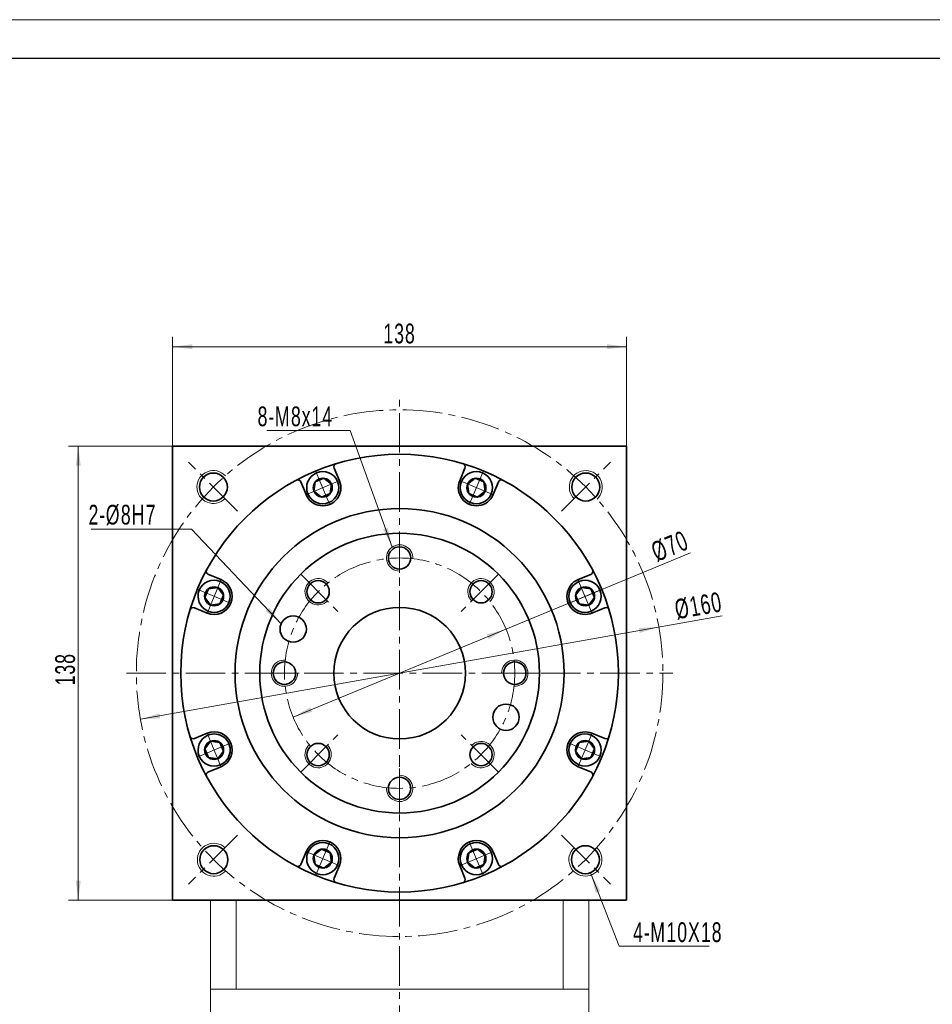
# Model space of a CAD drawing. Header units: millimetres. Extents: x 966 to 1957, y -249 to 451.
# Tile 5 of 5: x 1402 to 1679, y 152 to 451. Entities that reach past the tile are written whole.
import ezdxf

# ---------------------------------------------------------------- set-up
doc = ezdxf.new("R2010")
doc.units = ezdxf.units.MM
doc.set_wipeout_variables(frame=1)
doc.linetypes.add('点画线', pattern=[18, 12, -2, 2, -2])
doc.layers.get('0').update_dxf_attribs({"lineweight": 35})
for name, color, linetype, lineweight in [('中心线层', 1, '点画线', 18), ('图框_外框线', 7, 'Continuous', 18), ('尺寸线层', 3, 'Continuous', 18), ('粗实线层', 7, 'Continuous', 35)]:
    doc.layers.add(name, color=color, linetype=linetype, lineweight=lineweight)
doc.styles.add('标准', font='txt', dxfattribs={"width": 0.667})
doc.dimstyles.new('a4-1-1', dxfattribs={"dimtxt": 3, "dimasz": 3, "dimexe": 1.5, "dimexo": 0, "dimgap": 0.5, "dimtad": 1, "dimdec": 3, "dimdsep": 46, "dimtxsty": '标准', "dimblk": '_CAXARROW', "dimcen": 0, "dimdle": 6, "dimazin": 2, "dimtfac": 0.707107, "dimtdec": 3, "dimtix": 1, "dimtmove": 2, "dimatfit": 3, "dimfxl": 0, "dimfrac": 2, "dimtolj": 1, "dimarcsym": 0})

# ---------------------------------------------------------------- blocks, each defined once
blk = doc.blocks.new('*X7')
at = {"layer": '尺寸线层', "linetype": 'Continuous'}
for points in [[(1419.8, 321.59), (1420.55, 315.59), (1419.05, 315.59)], [(1419.8, 183.59), (1420.55, 189.59), (1419.05, 189.59)]]:
    blk.add_hatch(color=0, dxfattribs=at).paths.add_polyline_path(points, flags=0)
at = {"layer": '尺寸线层', "color": 0, "linetype": 'Continuous'}
for p, q in [((1450.69, 321.59), (1416.8, 321.59)), ((1419.8, 321.59), (1419.8, 183.59)), ((1450.69, 183.59), (1416.8, 183.59))]:
    blk.add_line(p, q, dxfattribs=at)
at = {"layer": '尺寸线层', "color": 0, "insert": (1415.83, 253.79), "char_height": 6, "width": 15.558, "attachment_point": 5, "rotation": 90, "line_spacing_factor": 1.15057, "style": '标准'}
blk.add_mtext('\\T1.1;138', dxfattribs=at)
blk = doc.blocks.new('_CAXARROW')
blk.add_hatch(color=0).paths.add_polyline_path([(0, 0), (-1, 0.125), (-1, -0.125)], flags=0)
blk = doc.blocks.new('*X8')
at = {"layer": '尺寸线层', "linetype": 'Continuous'}
for points in [[(1448.43, 351.77), (1454.43, 352.52), (1454.43, 351.02)], [(1586.43, 351.77), (1580.43, 352.52), (1580.43, 351.02)]]:
    blk.add_hatch(color=0, dxfattribs=at).paths.add_polyline_path(points, flags=0)
at = {"layer": '尺寸线层', "color": 0, "linetype": 'Continuous'}
for p, q in [((1448.43, 319.33), (1448.43, 354.77)), ((1586.43, 319.33), (1586.43, 354.77)), ((1448.43, 351.77), (1586.43, 351.77))]:
    blk.add_line(p, q, dxfattribs=at)
at = {"layer": '尺寸线层', "color": 0, "insert": (1517.43, 355.74), "char_height": 6, "width": 15.558, "attachment_point": 5, "line_spacing_factor": 1.15057, "style": '标准'}
blk.add_mtext('\\T1.1;138', dxfattribs=at)
blk = doc.blocks.new('*X24')
at = {"layer": '尺寸线层', "linetype": 'Continuous'}
for points in [[(1596.2, 266.6), (1590.42, 264.81), (1590.16, 266.29)], [(1438.67, 238.58), (1444.71, 238.89), (1444.44, 240.37)]]:
    blk.add_hatch(color=0, dxfattribs=at).paths.add_polyline_path(points, flags=0)
at = {"layer": '尺寸线层', "color": 0, "linetype": 'Continuous'}
blk.add_line((1615.45, 270.02), (1438.67, 238.58), dxfattribs=at)
at = {"layer": '尺寸线层', "color": 0, "insert": (1608.26, 273.04), "char_height": 6, "width": 26.1925, "attachment_point": 5, "rotation": 10.0864, "line_spacing_factor": 1.15057, "style": '标准'}
blk.add_mtext('\\T1.1;%%C160', dxfattribs=at)
blk = doc.blocks.new('*X28')
at = {"layer": '尺寸线层', "linetype": 'Continuous'}
blk.add_hatch(color=0, dxfattribs=at).paths.add_polyline_path([(-9.87, 22.08), (-6.98, 16.77), (-8.38, 16.22)], flags=0)
at = {"layer": '尺寸线层', "color": 0, "linetype": 'Continuous'}
blk.add_line((-9.87, 22.08), (-1.21, 0), dxfattribs=at)
at = {"layer": '尺寸线层', "color": 0}
for p, q in [((-1.21, 0), (0, 0)), ((0, 0), (26.16, 0)), ((0, 0), (0, 0))]:
    blk.add_line(p, q, dxfattribs=at)
at = {"layer": '尺寸线层', "color": 0, "insert": (3, 1.2), "char_height": 6, "width": 46.3194, "attachment_point": 7, "line_spacing_factor": 1.15057, "style": '标准'}
blk.add_mtext('\\T1.1;4-M10X18', dxfattribs=at)
blk = doc.blocks.new('*X29')
at = {"layer": '尺寸线层', "linetype": 'Continuous'}
blk.add_hatch(color=0, dxfattribs=at).paths.add_polyline_path([(14.99, -35.43), (12.24, -30.04), (13.65, -29.53)], flags=0)
at = {"layer": '尺寸线层', "color": 0}
for p, q in [((0, 0), (-23.07, 0)), ((2.19, 0), (0, 0)), ((0, 0), (0, 0))]:
    blk.add_line(p, q, dxfattribs=at)
at = {"layer": '尺寸线层', "color": 0, "linetype": 'Continuous'}
blk.add_line((14.99, -35.43), (2.19, 0), dxfattribs=at)
at = {"layer": '尺寸线层', "color": 0, "insert": (-3, 1.2), "char_height": 6, "width": 40.1411, "attachment_point": 9, "line_spacing_factor": 1.15057, "style": '标准'}
blk.add_mtext('\\T1.1;8-M8x14', dxfattribs=at)
blk = doc.blocks.new('*X33')
at = {"layer": '中心线层', "linetype": '点画线', "lineweight": 18}
for p, q in [((0, -5.64), (0, 5.64)), ((-5.64, 0), (5.64, 0))]:
    blk.add_line(p, q, dxfattribs=at)
at = {"layer": '粗实线层'}
for p, q in [((-2.89, 0), (-1.44, 2.5)), ((-2.89, 0), (-1.44, -2.5)), ((-1.44, 2.5), (1.44, 2.5)), ((2.89, 0), (1.44, 2.5)), ((2.89, 0), (1.44, 2.5)), ((2.89, 0), (1.44, -2.5)), ((-1.44, -2.5), (1.44, -2.5))]:
    blk.add_line(p, q, dxfattribs=at)
blk.add_circle((0, 0), 2.89, dxfattribs=at)
for start, end in [(0, 180), (180, 360)]:
    blk.add_arc((0, 0), 4.89, start, end, dxfattribs=at)
blk = doc.blocks.new('*X34')
at = {"layer": '尺寸线层', "linetype": 'Continuous'}
for points in [[(1549.78, 265.96), (1544.52, 262.97), (1543.95, 264.36)], [(1485.09, 239.22), (1490.92, 240.82), (1490.34, 242.2)]]:
    blk.add_hatch(color=0, dxfattribs=at).paths.add_polyline_path(points, flags=0)
at = {"layer": '尺寸线层', "color": 0, "linetype": 'Continuous'}
blk.add_line((1605.87, 289.15), (1485.09, 239.22), dxfattribs=at)
at = {"layer": '尺寸线层', "color": 0, "insert": (1599.61, 291.14), "char_height": 6, "width": 20.1009, "attachment_point": 5, "rotation": 22.4595, "line_spacing_factor": 1.15057, "style": '标准'}
blk.add_mtext('\\T1.1;%%C70', dxfattribs=at)
blk = doc.blocks.new('*X35')
at = {"layer": '尺寸线层', "linetype": 'Continuous'}
blk.add_hatch(color=0, dxfattribs=at).paths.add_polyline_path([(34.91, -28.7), (30.24, -24.87), (31.32, -23.84)], flags=0)
at = {"layer": '尺寸线层', "color": 0}
for p, q in [((7.62, 0), (0, 0)), ((0, 0), (0, 0)), ((0, 0), (-22.84, 0))]:
    blk.add_line(p, q, dxfattribs=at)
at = {"layer": '尺寸线层', "color": 0, "linetype": 'Continuous'}
blk.add_line((34.91, -28.7), (7.62, 0), dxfattribs=at)
at = {"layer": '尺寸线层', "color": 0, "insert": (-3, 1.2), "char_height": 6, "width": 39.6739, "attachment_point": 9, "line_spacing_factor": 1.15057, "style": '标准'}
blk.add_mtext('\\T1.1;2-%%C8H7', dxfattribs=at)

msp = doc.modelspace()

# ---------------------------------------------------------------- linework, layer by layer
at = {"color": 7, "linetype": 'Continuous', "lineweight": 15}
for p, q in [((1459.9318, 183.587), (1459.9318, 156.587)), ((1467.7352, 156.587), (1467.7352, 183.587)), ((1567.1284, 183.587), (1567.1284, 156.587)), ((1574.9318, 156.587), (1574.9318, 183.587)), ((1459.9318, 156.587), (1459.9318, 131.087)), ((1459.9318, 156.587), (1467.7352, 156.587)), ((1517.4318, 156.587), (1467.7352, 156.587)), ((1567.1284, 156.587), (1517.4318, 156.587)), ((1567.1284, 156.587), (1574.9318, 156.587)), ((1574.9318, 131.087), (1574.9318, 156.587))]:
    msp.add_line(p, q, dxfattribs=at)
at = {"color": 4, "linetype": 'Continuous', "lineweight": 35}
for centre in [(1485.096, 265.9809), (1549.7676, 239.1931)]:
    msp.add_circle(centre, 4, dxfattribs=at)
at = {"color": 7, "linetype": 'Continuous', "lineweight": 15}
for centre, radius, start, end in [((1460.8534, 309.1457), 5, 43.219163, 315.159156), ((1574.0102, 309.1457), 5, 313.199268, 224.840844), ((1517.4318, 287.587), 4, 356.724171, 270), ((1492.6831, 277.3357), 4, 41.724171, 315), ((1542.1805, 277.3357), 4, 311.724171, 225), ((1482.4318, 252.587), 4, 86.724171, 360), ((1552.4318, 252.587), 4, 266.724171, 180), ((1492.6831, 227.8383), 4, 131.724171, 45), ((1542.1805, 227.8383), 4, 221.724171, 135), ((1517.4318, 217.587), 4, 176.724171, 90), ((1460.9714, 195.9105), 5, 46.750979, 316.900204), ((1573.8922, 195.9105), 5, 133.249021, 46.681365)]:
    msp.add_arc(centre, radius, start, end, dxfattribs=at)
at = {"layer": '中心线层'}
for p, q in [((1517.4318, -4.3693), (1517.4318, 335.587)), ((1468.1914, 301.8273), (1453.3351, 316.6837)), ((1566.6721, 301.8273), (1581.5285, 316.6837)), ((1517.4318, 295.087), (1517.4318, 277.9161)), ((1487.3798, 282.639), (1499.5214, 270.4974)), ((1547.4838, 282.639), (1535.3422, 270.4974)), ((1434.4318, 252.587), (1600.4318, 252.587)), ((1474.9318, 252.587), (1492.1027, 252.587)), ((1559.9318, 252.587), (1542.7609, 252.587)), ((1487.3798, 222.535), (1499.5214, 234.6766)), ((1547.4838, 222.535), (1535.3422, 234.6766)), ((1517.4318, 210.087), (1517.4318, 227.2579)), ((1468.1914, 203.3466), (1453.3351, 188.4903)), ((1566.6721, 203.3466), (1581.5285, 188.4903))]:
    msp.add_line(p, q, dxfattribs=at)
for radius in [80, 35]:
    msp.add_circle((1517.4318, 252.587), radius, dxfattribs=at)
at = {"layer": '粗实线层'}
for p, q in [((1586.4318, 321.587), (1448.4318, 321.587)), ((1448.4318, 321.587), (1448.4318, 183.587)), ((1586.4318, 183.587), (1586.4318, 321.587)), ((1499.1694, 311.0484), (1497.5711, 314.9072)), ((1535.6941, 311.0484), (1537.2925, 314.9072)), ((1489.0068, 306.8389), (1487.4084, 310.6976)), ((1545.8568, 306.8389), (1547.4552, 310.6976)), ((1463.1799, 281.012), (1459.3212, 282.6104)), ((1571.6837, 281.012), (1575.5424, 282.6104)), ((1458.9704, 270.8493), (1455.1116, 272.4477)), ((1575.8932, 270.8493), (1579.752, 272.4477)), ((1458.9704, 234.3246), (1455.1116, 232.7263)), ((1575.8932, 234.3246), (1579.752, 232.7263)), ((1463.1799, 224.162), (1459.3212, 222.5636)), ((1571.6837, 224.162), (1575.5424, 222.5636)), ((1489.0068, 198.3351), (1487.4084, 194.4763)), ((1545.8568, 198.3351), (1547.4552, 194.4763)), ((1499.1694, 194.1256), (1497.5711, 190.2668)), ((1535.6941, 194.1256), (1537.2925, 190.2668)), ((1448.4318, 183.587), (1586.4318, 183.587))]:
    msp.add_line(p, q, dxfattribs=at)
for centre, radius in [((1517.4318, 252.587), 66.5), ((1460.8534, 309.1457), 4.25), ((1574.0102, 309.1457), 4.25), ((1517.4318, 252.587), 50), ((1517.4318, 252.587), 42.5), ((1517.4318, 287.587), 3.4), ((1492.6831, 277.3357), 3.4), ((1542.1805, 277.3357), 3.4), ((1517.4318, 252.587), 20), ((1482.4318, 252.587), 3.4), ((1552.4318, 252.587), 3.4), ((1492.6831, 227.8383), 3.4), ((1542.1805, 227.8383), 3.4), ((1517.4318, 217.587), 3.4), ((1460.9714, 195.9105), 4.25), ((1573.8922, 195.9105), 4.25)]:
    msp.add_circle(centre, radius, dxfattribs=at)
for centre, radius, start, end in [((1498.495, 315.2898), 1, 106.804715, 202.50003), ((1536.3686, 315.2898), 1, 337.49997, 73.195285), ((1486.4845, 310.315), 1, 22.49997, 118.195285), ((1548.379, 310.315), 1, 61.804715, 157.50003), ((1494.0881, 308.9436), 5.5, 202.5, 22.5), ((1540.7755, 308.9436), 5.5, 157.5, 337.5), ((1459.7038, 283.5342), 1, 151.804715, 247.50003), ((1575.1598, 283.5342), 1, 292.49997, 28.195285), ((1461.0751, 275.9307), 5.5, 247.5, 67.5), ((1573.7884, 275.9307), 5.5, 112.5, 292.5), ((1454.7289, 271.5238), 1, 67.49997, 163.195285), ((1580.1346, 271.5238), 1, 16.804715, 112.50003), ((1454.7289, 233.6502), 1, 196.804715, 292.50003), ((1461.0751, 229.2433), 5.5, 292.5, 112.5), ((1573.7884, 229.2433), 5.5, 67.5, 247.5), ((1580.1346, 233.6502), 1, 247.49997, 343.195285), ((1459.7038, 221.6397), 1, 112.49997, 208.195285), ((1575.1598, 221.6397), 1, 331.804715, 67.50003), ((1494.0881, 196.2303), 5.5, 337.5, 157.5), ((1540.7755, 196.2303), 5.5, 22.5, 202.5), ((1486.4845, 194.859), 1, 241.804715, 337.50003), ((1548.379, 194.859), 1, 202.49997, 298.195285), ((1498.495, 189.8841), 1, 157.49997, 253.195285), ((1536.3686, 189.8841), 1, 286.804715, 22.50003)]:
    msp.add_arc(centre, radius, start, end, dxfattribs=at)

# ---------------------------------------------------------------- block references
at = {"layer": '尺寸线层'}
for name, p in [('*X29', (1500.1963, 326.323)), ('*X28', (1585.395, 169.6054))]:
    msp.add_blockref(name, p, dxfattribs=at)

# ---------------------------------------------------------------- dimensions: what is measured, and where the dimension line sits
dim = msp.add_linear_dim(base=(1586.4318, 351.7724), p1=(1448.4318, 319.3328), p2=(1586.4318, 319.3328), dimstyle='a4-1-1', override={"dimsah": 1, "dimtfill": 1, "dimtzin": 8}, dxfattribs=at)
dim.commit()
dim.dimension.update_dxf_attribs({"geometry": '*X8', "text_midpoint": (1517.4318, 355.74)})
dim = msp.add_linear_dim(base=(1419.7983, 183.587), p1=(1450.686, 321.587), p2=(1450.686, 183.587), angle=270, dimstyle='a4-1-1', override={"dimsah": 1, "dimtfill": 1, "dimtzin": 8}, dxfattribs=at)
dim.commit()
dim.dimension.update_dxf_attribs({"geometry": '*X7', "text_midpoint": (1415.8308, 253.7876), "dimtype": 160})
dim = msp.add_diameter_dim_2p(p1=(1438.6682, 238.5763), p2=(1596.1954, 266.5977), dimstyle='a4-1-1', override={"dimpost": '%%C<>', "dimsah": 1, "dimtfill": 1, "dimtzin": 8}, dxfattribs=at)
dim.commit()
dim.dimension.update_dxf_attribs({"geometry": '*X24', "text_midpoint": (1609.0029, 268.8759), "dimtype": 163})

# ---------------------------------------------------------------- next in the draw order: wipeouts: each hides what was drawn before it
for points in [[(1498.6059, 310.815), (1498.5953, 310.8403), (1498.5846, 310.8656), (1498.5737, 310.8909), (1498.5627, 310.916), (1498.5515, 310.9411), (1498.5402, 310.9662), (1498.5288, 310.9912), (1498.5172, 311.0161), (1498.5055, 311.0409), (1498.4937, 311.0657), (1498.4817, 311.0905), (1498.4695, 311.1151), (1498.4573, 311.1397), (1498.4449, 311.1642), (1498.4323, 311.1887), (1498.4196, 311.213), (1498.4068, 311.2373), (1498.3938, 311.2616), (1498.3808, 311.2857), (1498.3675, 311.3098), (1498.3542, 311.3338), (1498.3407, 311.3577), (1498.327, 311.3816), (1498.3133, 311.4054), (1498.2994, 311.4291), (1498.2853, 311.4527), (1498.2712, 311.4762), (1498.2569, 311.4997), (1498.2424, 311.5231), (1498.2279, 311.5464), (1498.2279, 311.5464), (1498.1018, 311.737), (1497.9669, 311.9215), (1497.8235, 312.0994), (1497.672, 312.2705), (1497.5126, 312.4343), (1497.3458, 312.5905), (1497.1718, 312.7388), (1496.9911, 312.8787), (1496.8041, 313.01), (1496.6111, 313.1325), (1496.4126, 313.2458), (1496.2091, 313.3497), (1496.0009, 313.444), (1495.7885, 313.5285), (1495.5725, 313.6029), (1495.3531, 313.6672), (1495.1311, 313.7211), (1494.9067, 313.7646), (1494.6805, 313.7976), (1494.4531, 313.82), (1494.2249, 313.8317), (1493.9963, 313.8328), (1493.768, 313.8232), (1493.5403, 313.8029), (1493.3139, 313.772), (1493.0891, 313.7305), (1492.8666, 313.6786), (1492.6467, 313.6164), (1492.4299, 313.5439), (1492.2168, 313.4614), (1492.2168, 313.4614), (1492.0077, 313.369), (1491.8032, 313.267), (1491.6037, 313.1555), (1491.4096, 313.0349), (1491.2214, 312.9052), (1491.0394, 312.767), (1490.8641, 312.6203), (1490.6959, 312.4657), (1490.535, 312.3033), (1490.3819, 312.1337), (1490.2369, 311.957), (1490.1003, 311.7738), (1489.9724, 311.5844), (1489.8535, 311.3892), (1489.7439, 311.1887), (1489.6438, 310.9832), (1489.5533, 310.7733), (1489.4728, 310.5595), (1489.4023, 310.342), (1489.3421, 310.1216), (1489.2922, 309.8985), (1489.2529, 309.6734), (1489.2241, 309.4467), (1489.2059, 309.2189), (1489.1983, 308.9905), (1489.2015, 308.7619), (1489.2153, 308.5338), (1489.2398, 308.3066), (1489.2748, 308.0808), (1489.3204, 307.8568), (1489.3204, 307.8568), (1489.3266, 307.83), (1489.3329, 307.8033), (1489.3394, 307.7766), (1489.346, 307.7499), (1489.3528, 307.7233), (1489.3598, 307.6967), (1489.3668, 307.6702), (1489.3741, 307.6437), (1489.3815, 307.6172), (1489.389, 307.5908), (1489.3967, 307.5644), (1489.4045, 307.538), (1489.4125, 307.5117), (1489.4206, 307.4855), (1489.4288, 307.4593), (1489.4373, 307.4331), (1489.4458, 307.407), (1489.4545, 307.381), (1489.4634, 307.355), (1489.4724, 307.329), (1489.4815, 307.3031), (1489.4908, 307.2772), (1489.5002, 307.2514), (1489.5098, 307.2257), (1489.5196, 307.2), (1489.5294, 307.1743), (1489.5394, 307.1487), (1489.5496, 307.1232), (1489.5599, 307.0977), (1489.5703, 307.0723), (1489.5703, 307.0723), (1489.6745, 306.8384), (1489.7907, 306.6103), (1489.9187, 306.3886), (1490.0581, 306.1739), (1490.2086, 305.9668), (1490.3697, 305.7678), (1490.541, 305.5776), (1490.7221, 305.3966), (1490.9123, 305.2253), (1491.1113, 305.0641), (1491.3184, 304.9137), (1491.5331, 304.7742), (1491.7548, 304.6462), (1491.9829, 304.53), (1492.2168, 304.4259), (1492.4558, 304.3341), (1492.6993, 304.255), (1492.9466, 304.1888), (1493.197, 304.1355), (1493.4498, 304.0955), (1493.7044, 304.0687), (1493.9601, 304.0553), (1494.2161, 304.0553), (1494.4718, 304.0687), (1494.7264, 304.0955), (1494.9792, 304.1355), (1495.2297, 304.1888), (1495.4769, 304.255), (1495.7204, 304.3341), (1495.9594, 304.4259), (1495.9594, 304.4259), (1496.1933, 304.53), (1496.4214, 304.6462), (1496.6431, 304.7742), (1496.8578, 304.9137), (1497.065, 305.0641), (1497.2639, 305.2253), (1497.4542, 305.3966), (1497.6352, 305.5776), (1497.8065, 305.7678), (1497.9676, 305.9668), (1498.1181, 306.1739), (1498.2575, 306.3886), (1498.3855, 306.6103), (1498.5017, 306.8384), (1498.6059, 307.0723), (1498.6976, 307.3113), (1498.7767, 307.5548), (1498.843, 307.8021), (1498.8962, 308.0525), (1498.9363, 308.3054), (1498.963, 308.56), (1498.9764, 308.8156), (1498.9764, 309.0717), (1498.963, 309.3273), (1498.9363, 309.5819), (1498.8962, 309.8348), (1498.843, 310.0852), (1498.7767, 310.3325), (1498.6976, 310.576)], [(1545.2933, 307.0723), (1545.3037, 307.0977), (1545.314, 307.1232), (1545.3242, 307.1487), (1545.3342, 307.1743), (1545.344, 307.2), (1545.3538, 307.2257), (1545.3633, 307.2514), (1545.3728, 307.2772), (1545.3821, 307.3031), (1545.3912, 307.329), (1545.4002, 307.355), (1545.4091, 307.381), (1545.4178, 307.407), (1545.4263, 307.4331), (1545.4348, 307.4593), (1545.443, 307.4855), (1545.4511, 307.5117), (1545.4591, 307.538), (1545.4669, 307.5644), (1545.4746, 307.5908), (1545.4821, 307.6172), (1545.4895, 307.6437), (1545.4968, 307.6702), (1545.5038, 307.6967), (1545.5108, 307.7233), (1545.5175, 307.7499), (1545.5242, 307.7766), (1545.5307, 307.8033), (1545.537, 307.83), (1545.5432, 307.8568), (1545.5432, 307.8568), (1545.5887, 308.0808), (1545.6238, 308.3066), (1545.6483, 308.5338), (1545.6621, 308.7619), (1545.6653, 308.9905), (1545.6577, 309.2189), (1545.6395, 309.4467), (1545.6107, 309.6734), (1545.5713, 309.8985), (1545.5215, 310.1216), (1545.4613, 310.342), (1545.3908, 310.5595), (1545.3103, 310.7733), (1545.2198, 310.9832), (1545.1197, 311.1887), (1545.01, 311.3892), (1544.8912, 311.5844), (1544.7633, 311.7738), (1544.6267, 311.957), (1544.4817, 312.1337), (1544.3286, 312.3033), (1544.1677, 312.4657), (1543.9995, 312.6203), (1543.8241, 312.767), (1543.6422, 312.9052), (1543.4539, 313.0349), (1543.2599, 313.1555), (1543.0604, 313.267), (1542.8559, 313.369), (1542.6468, 313.4614), (1542.6468, 313.4614), (1542.4337, 313.5439), (1542.2169, 313.6164), (1541.997, 313.6786), (1541.7744, 313.7305), (1541.5497, 313.772), (1541.3233, 313.8029), (1541.0956, 313.8232), (1540.8673, 313.8328), (1540.6387, 313.8317), (1540.4105, 313.82), (1540.183, 313.7976), (1539.9569, 313.7646), (1539.7325, 313.7211), (1539.5105, 313.6672), (1539.2911, 313.6029), (1539.0751, 313.5285), (1538.8627, 313.444), (1538.6545, 313.3497), (1538.451, 313.2458), (1538.2525, 313.1325), (1538.0595, 313.01), (1537.8725, 312.8787), (1537.6918, 312.7388), (1537.5178, 312.5905), (1537.351, 312.4343), (1537.1916, 312.2705), (1537.0401, 312.0994), (1536.8967, 311.9215), (1536.7618, 311.737), (1536.6357, 311.5464), (1536.6357, 311.5464), (1536.6211, 311.5231), (1536.6067, 311.4997), (1536.5924, 311.4762), (1536.5783, 311.4527), (1536.5642, 311.4291), (1536.5503, 311.4054), (1536.5366, 311.3816), (1536.5229, 311.3577), (1536.5094, 311.3338), (1536.4961, 311.3098), (1536.4828, 311.2857), (1536.4697, 311.2616), (1536.4568, 311.2373), (1536.444, 311.213), (1536.4313, 311.1887), (1536.4187, 311.1642), (1536.4063, 311.1397), (1536.3941, 311.1151), (1536.3819, 311.0905), (1536.3699, 311.0657), (1536.3581, 311.0409), (1536.3464, 311.0161), (1536.3348, 310.9912), (1536.3234, 310.9662), (1536.3121, 310.9411), (1536.3009, 310.916), (1536.2899, 310.8909), (1536.279, 310.8656), (1536.2683, 310.8403), (1536.2577, 310.815), (1536.2577, 310.815), (1536.166, 310.576), (1536.0869, 310.3325), (1536.0206, 310.0852), (1535.9674, 309.8348), (1535.9273, 309.5819), (1535.9006, 309.3273), (1535.8872, 309.0717), (1535.8872, 308.8156), (1535.9006, 308.56), (1535.9273, 308.3054), (1535.9674, 308.0525), (1536.0206, 307.8021), (1536.0869, 307.5548), (1536.166, 307.3113), (1536.2577, 307.0723), (1536.3618, 306.8384), (1536.4781, 306.6103), (1536.6061, 306.3886), (1536.7455, 306.1739), (1536.896, 305.9668), (1537.0571, 305.7678), (1537.2284, 305.5776), (1537.4094, 305.3966), (1537.5997, 305.2253), (1537.7986, 305.0641), (1538.0058, 304.9137), (1538.2205, 304.7742), (1538.4422, 304.6462), (1538.6703, 304.53), (1538.9042, 304.4259), (1538.9042, 304.4259), (1539.1432, 304.3341), (1539.3867, 304.255), (1539.6339, 304.1888), (1539.8844, 304.1355), (1540.1372, 304.0955), (1540.3918, 304.0687), (1540.6475, 304.0553), (1540.9035, 304.0553), (1541.1592, 304.0687), (1541.4138, 304.0955), (1541.6666, 304.1355), (1541.917, 304.1888), (1542.1643, 304.255), (1542.4078, 304.3341), (1542.6468, 304.4259), (1542.8807, 304.53), (1543.1088, 304.6462), (1543.3305, 304.7742), (1543.5452, 304.9137), (1543.7523, 305.0641), (1543.9513, 305.2253), (1544.1415, 305.3966), (1544.3226, 305.5776), (1544.4939, 305.7678), (1544.655, 305.9668), (1544.8055, 306.1739), (1544.9449, 306.3886), (1545.0729, 306.6103), (1545.1891, 306.8384)], [(1462.9465, 280.4485), (1462.9211, 280.4589), (1462.8956, 280.4692), (1462.87, 280.4794), (1462.8445, 280.4894), (1462.8188, 280.4992), (1462.7931, 280.509), (1462.7674, 280.5185), (1462.7416, 280.528), (1462.7157, 280.5373), (1462.6898, 280.5464), (1462.6638, 280.5554), (1462.6378, 280.5643), (1462.6118, 280.573), (1462.5857, 280.5815), (1462.5595, 280.59), (1462.5333, 280.5982), (1462.507, 280.6063), (1462.4808, 280.6143), (1462.4544, 280.6221), (1462.428, 280.6298), (1462.4016, 280.6373), (1462.3751, 280.6447), (1462.3486, 280.6519), (1462.3221, 280.659), (1462.2955, 280.666), (1462.2689, 280.6727), (1462.2422, 280.6794), (1462.2155, 280.6859), (1462.1888, 280.6922), (1462.162, 280.6984), (1462.162, 280.6984), (1461.938, 280.7439), (1461.7122, 280.779), (1461.485, 280.8035), (1461.2569, 280.8173), (1461.0283, 280.8205), (1460.7999, 280.8129), (1460.5721, 280.7947), (1460.3454, 280.7659), (1460.1203, 280.7265), (1459.8972, 280.6767), (1459.6767, 280.6165), (1459.4593, 280.546), (1459.2455, 280.4655), (1459.0356, 280.375), (1458.8301, 280.2749), (1458.6296, 280.1652), (1458.4344, 280.0464), (1458.245, 279.9185), (1458.0618, 279.7819), (1457.8851, 279.6369), (1457.7154, 279.4838), (1457.5531, 279.3229), (1457.3984, 279.1547), (1457.2518, 278.9793), (1457.1136, 278.7974), (1456.9839, 278.6091), (1456.8633, 278.4151), (1456.7518, 278.2156), (1456.6497, 278.0111), (1456.5574, 277.802), (1456.5574, 277.802), (1456.4749, 277.5889), (1456.4024, 277.3721), (1456.3402, 277.1522), (1456.2883, 276.9296), (1456.2468, 276.7049), (1456.2159, 276.4785), (1456.1956, 276.2508), (1456.186, 276.0225), (1456.1871, 275.7939), (1456.1988, 275.5657), (1456.2212, 275.3382), (1456.2541, 275.1121), (1456.2977, 274.8877), (1456.3516, 274.6657), (1456.4159, 274.4463), (1456.4903, 274.2303), (1456.5748, 274.0179), (1456.6691, 273.8097), (1456.773, 273.6061), (1456.8863, 273.4077), (1457.0087, 273.2147), (1457.1401, 273.0277), (1457.28, 272.847), (1457.4283, 272.673), (1457.5844, 272.5062), (1457.7483, 272.3468), (1457.9194, 272.1953), (1458.0973, 272.0519), (1458.2818, 271.917), (1458.4724, 271.7909), (1458.4724, 271.7909), (1458.4957, 271.7763), (1458.5191, 271.7619), (1458.5425, 271.7476), (1458.5661, 271.7335), (1458.5897, 271.7194), (1458.6134, 271.7055), (1458.6372, 271.6918), (1458.6611, 271.6781), (1458.685, 271.6646), (1458.709, 271.6513), (1458.7331, 271.638), (1458.7572, 271.6249), (1458.7815, 271.612), (1458.8058, 271.5992), (1458.8301, 271.5865), (1458.8546, 271.5739), (1458.8791, 271.5615), (1458.9037, 271.5493), (1458.9283, 271.5371), (1458.9531, 271.5251), (1458.9778, 271.5133), (1459.0027, 271.5016), (1459.0276, 271.49), (1459.0526, 271.4786), (1459.0777, 271.4673), (1459.1028, 271.4561), (1459.1279, 271.4451), (1459.1532, 271.4342), (1459.1785, 271.4235), (1459.2038, 271.4129), (1459.2038, 271.4129), (1459.4428, 271.3212), (1459.6863, 271.2421), (1459.9336, 271.1758), (1460.184, 271.1226), (1460.4369, 271.0825), (1460.6915, 271.0558), (1460.9471, 271.0424), (1461.2032, 271.0424), (1461.4588, 271.0558), (1461.7134, 271.0825), (1461.9663, 271.1226), (1462.2167, 271.1758), (1462.464, 271.2421), (1462.7075, 271.3212), (1462.9465, 271.4129), (1463.1803, 271.517), (1463.4085, 271.6333), (1463.6302, 271.7613), (1463.8449, 271.9007), (1464.052, 272.0512), (1464.2509, 272.2123), (1464.4412, 272.3836), (1464.6222, 272.5646), (1464.7935, 272.7549), (1464.9546, 272.9538), (1465.1051, 273.161), (1465.2446, 273.3757), (1465.3726, 273.5974), (1465.4888, 273.8255), (1465.5929, 274.0594), (1465.5929, 274.0594), (1465.6847, 274.2984), (1465.7638, 274.5418), (1465.83, 274.7891), (1465.8833, 275.0396), (1465.9233, 275.2924), (1465.9501, 275.547), (1465.9635, 275.8027), (1465.9635, 276.0587), (1465.9501, 276.3143), (1465.9233, 276.569), (1465.8833, 276.8218), (1465.83, 277.0722), (1465.7638, 277.3195), (1465.6847, 277.563), (1465.5929, 277.802), (1465.4888, 278.0359), (1465.3726, 278.264), (1465.2446, 278.4857), (1465.1051, 278.7004), (1464.9546, 278.9075), (1464.7935, 279.1065), (1464.6222, 279.2967), (1464.4412, 279.4778), (1464.2509, 279.6491), (1464.052, 279.8102), (1463.8449, 279.9607), (1463.6302, 280.1001), (1463.4085, 280.2281), (1463.1803, 280.3443)], [(1575.6598, 271.4129), (1575.6851, 271.4235), (1575.7104, 271.4342), (1575.7357, 271.4451), (1575.7608, 271.4561), (1575.7859, 271.4673), (1575.811, 271.4786), (1575.836, 271.49), (1575.8609, 271.5016), (1575.8857, 271.5133), (1575.9105, 271.5251), (1575.9353, 271.5371), (1575.9599, 271.5493), (1575.9845, 271.5615), (1576.009, 271.5739), (1576.0335, 271.5865), (1576.0578, 271.5992), (1576.0821, 271.612), (1576.1064, 271.6249), (1576.1305, 271.638), (1576.1546, 271.6513), (1576.1786, 271.6646), (1576.2025, 271.6781), (1576.2264, 271.6918), (1576.2502, 271.7055), (1576.2739, 271.7194), (1576.2975, 271.7335), (1576.321, 271.7476), (1576.3445, 271.7619), (1576.3679, 271.7763), (1576.3912, 271.7909), (1576.3912, 271.7909), (1576.5818, 271.917), (1576.7663, 272.0519), (1576.9442, 272.1953), (1577.1153, 272.3468), (1577.2791, 272.5062), (1577.4353, 272.673), (1577.5836, 272.847), (1577.7235, 273.0277), (1577.8548, 273.2147), (1577.9773, 273.4077), (1578.0906, 273.6061), (1578.1945, 273.8097), (1578.2888, 274.0179), (1578.3733, 274.2303), (1578.4477, 274.4463), (1578.512, 274.6657), (1578.5659, 274.8877), (1578.6094, 275.1121), (1578.6424, 275.3382), (1578.6648, 275.5657), (1578.6765, 275.7939), (1578.6776, 276.0225), (1578.668, 276.2508), (1578.6477, 276.4785), (1578.6168, 276.7049), (1578.5753, 276.9296), (1578.5234, 277.1522), (1578.4612, 277.3721), (1578.3887, 277.5889), (1578.3062, 277.802), (1578.3062, 277.802), (1578.2138, 278.0111), (1578.1118, 278.2156), (1578.0003, 278.4151), (1577.8797, 278.6091), (1577.75, 278.7974), (1577.6118, 278.9793), (1577.4651, 279.1547), (1577.3105, 279.3229), (1577.1481, 279.4838), (1576.9785, 279.6369), (1576.8018, 279.7819), (1576.6186, 279.9185), (1576.4292, 280.0464), (1576.234, 280.1652), (1576.0335, 280.2749), (1575.828, 280.375), (1575.6181, 280.4655), (1575.4043, 280.546), (1575.1868, 280.6165), (1574.9664, 280.6767), (1574.7433, 280.7265), (1574.5182, 280.7659), (1574.2915, 280.7947), (1574.0637, 280.8129), (1573.8353, 280.8205), (1573.6067, 280.8173), (1573.3786, 280.8035), (1573.1514, 280.779), (1572.9256, 280.7439), (1572.7016, 280.6984), (1572.7016, 280.6984), (1572.6748, 280.6922), (1572.6481, 280.6859), (1572.6214, 280.6794), (1572.5947, 280.6727), (1572.5681, 280.666), (1572.5415, 280.659), (1572.515, 280.6519), (1572.4885, 280.6447), (1572.462, 280.6373), (1572.4356, 280.6298), (1572.4092, 280.6221), (1572.3828, 280.6143), (1572.3565, 280.6063), (1572.3303, 280.5982), (1572.3041, 280.59), (1572.2779, 280.5815), (1572.2518, 280.573), (1572.2258, 280.5643), (1572.1998, 280.5554), (1572.1738, 280.5464), (1572.1479, 280.5373), (1572.122, 280.528), (1572.0962, 280.5185), (1572.0705, 280.509), (1572.0448, 280.4992), (1572.0191, 280.4894), (1571.9935, 280.4794), (1571.968, 280.4692), (1571.9425, 280.4589), (1571.9171, 280.4485), (1571.9171, 280.4485), (1571.6832, 280.3443), (1571.4551, 280.2281), (1571.2334, 280.1001), (1571.0187, 279.9607), (1570.8116, 279.8102), (1570.6126, 279.6491), (1570.4224, 279.4778), (1570.2414, 279.2967), (1570.0701, 279.1065), (1569.909, 278.9075), (1569.7585, 278.7004), (1569.619, 278.4857), (1569.491, 278.264), (1569.3748, 278.0359), (1569.2707, 277.802), (1569.1789, 277.563), (1569.0998, 277.3195), (1569.0336, 277.0722), (1568.9803, 276.8218), (1568.9403, 276.569), (1568.9135, 276.3143), (1568.9001, 276.0587), (1568.9001, 275.8027), (1568.9135, 275.547), (1568.9403, 275.2924), (1568.9803, 275.0396), (1569.0336, 274.7891), (1569.0998, 274.5418), (1569.1789, 274.2984), (1569.2707, 274.0594), (1569.2707, 274.0594), (1569.3748, 273.8255), (1569.491, 273.5974), (1569.619, 273.3757), (1569.7585, 273.161), (1569.909, 272.9538), (1570.0701, 272.7549), (1570.2414, 272.5646), (1570.4224, 272.3836), (1570.6126, 272.2123), (1570.8116, 272.0512), (1571.0187, 271.9007), (1571.2334, 271.7613), (1571.4551, 271.6333), (1571.6832, 271.517), (1571.9171, 271.4129), (1572.1561, 271.3212), (1572.3996, 271.2421), (1572.6469, 271.1758), (1572.8973, 271.1226), (1573.1502, 271.0825), (1573.4048, 271.0558), (1573.6604, 271.0424), (1573.9165, 271.0424), (1574.1721, 271.0558), (1574.4267, 271.0825), (1574.6796, 271.1226), (1574.93, 271.1758), (1575.1773, 271.2421), (1575.4208, 271.3212)], [(1459.2038, 233.7611), (1459.1785, 233.7505), (1459.1532, 233.7398), (1459.1279, 233.7289), (1459.1028, 233.7179), (1459.0777, 233.7067), (1459.0526, 233.6954), (1459.0276, 233.684), (1459.0027, 233.6724), (1458.9778, 233.6607), (1458.9531, 233.6489), (1458.9283, 233.6369), (1458.9037, 233.6247), (1458.8791, 233.6125), (1458.8546, 233.6), (1458.8301, 233.5875), (1458.8058, 233.5748), (1458.7815, 233.562), (1458.7572, 233.549), (1458.7331, 233.536), (1458.709, 233.5227), (1458.685, 233.5094), (1458.6611, 233.4959), (1458.6372, 233.4822), (1458.6134, 233.4685), (1458.5897, 233.4546), (1458.5661, 233.4405), (1458.5425, 233.4264), (1458.5191, 233.4121), (1458.4957, 233.3976), (1458.4724, 233.3831), (1458.4724, 233.3831), (1458.2818, 233.257), (1458.0973, 233.1221), (1457.9194, 232.9787), (1457.7483, 232.8272), (1457.5844, 232.6678), (1457.4283, 232.501), (1457.28, 232.327), (1457.1401, 232.1463), (1457.0087, 231.9593), (1456.8863, 231.7663), (1456.773, 231.5678), (1456.6691, 231.3643), (1456.5748, 231.1561), (1456.4903, 230.9437), (1456.4159, 230.7277), (1456.3516, 230.5083), (1456.2977, 230.2863), (1456.2541, 230.0619), (1456.2212, 229.8357), (1456.1988, 229.6083), (1456.1871, 229.3801), (1456.186, 229.1515), (1456.1956, 228.9232), (1456.2159, 228.6955), (1456.2468, 228.4691), (1456.2883, 228.2443), (1456.3402, 228.0218), (1456.4024, 227.8019), (1456.4749, 227.5851), (1456.5574, 227.372), (1456.5574, 227.372), (1456.6497, 227.1629), (1456.7518, 226.9584), (1456.8633, 226.7589), (1456.9839, 226.5648), (1457.1136, 226.3766), (1457.2518, 226.1946), (1457.3984, 226.0193), (1457.5531, 225.8511), (1457.7154, 225.6902), (1457.8851, 225.5371), (1458.0618, 225.3921), (1458.245, 225.2555), (1458.4344, 225.1276), (1458.6296, 225.0087), (1458.8301, 224.8991), (1459.0356, 224.799), (1459.2455, 224.7085), (1459.4593, 224.628), (1459.6767, 224.5575), (1459.8972, 224.4973), (1460.1203, 224.4474), (1460.3454, 224.4081), (1460.5721, 224.3792), (1460.7999, 224.3611), (1461.0283, 224.3535), (1461.2569, 224.3567), (1461.485, 224.3705), (1461.7122, 224.395), (1461.938, 224.43), (1462.162, 224.4756), (1462.162, 224.4756), (1462.1888, 224.4818), (1462.2155, 224.4881), (1462.2422, 224.4946), (1462.2689, 224.5012), (1462.2955, 224.508), (1462.3221, 224.515), (1462.3486, 224.522), (1462.3751, 224.5293), (1462.4016, 224.5367), (1462.428, 224.5442), (1462.4544, 224.5519), (1462.4808, 224.5597), (1462.507, 224.5676), (1462.5333, 224.5758), (1462.5595, 224.584), (1462.5857, 224.5924), (1462.6118, 224.601), (1462.6378, 224.6097), (1462.6638, 224.6186), (1462.6898, 224.6276), (1462.7157, 224.6367), (1462.7416, 224.646), (1462.7674, 224.6554), (1462.7931, 224.665), (1462.8188, 224.6748), (1462.8445, 224.6846), (1462.87, 224.6946), (1462.8956, 224.7048), (1462.9211, 224.7151), (1462.9465, 224.7255), (1462.9465, 224.7255), (1463.1803, 224.8297), (1463.4085, 224.9459), (1463.6302, 225.0739), (1463.8449, 225.2133), (1464.052, 225.3638), (1464.2509, 225.5249), (1464.4412, 225.6962), (1464.6222, 225.8773), (1464.7935, 226.0675), (1464.9546, 226.2665), (1465.1051, 226.4736), (1465.2446, 226.6883), (1465.3726, 226.91), (1465.4888, 227.1381), (1465.5929, 227.372), (1465.6847, 227.611), (1465.7638, 227.8545), (1465.83, 228.1018), (1465.8833, 228.3522), (1465.9233, 228.605), (1465.9501, 228.8596), (1465.9635, 229.1153), (1465.9635, 229.3713), (1465.9501, 229.627), (1465.9233, 229.8816), (1465.8833, 230.1344), (1465.83, 230.3849), (1465.7638, 230.6321), (1465.6847, 230.8756), (1465.5929, 231.1146), (1465.5929, 231.1146), (1465.4888, 231.3485), (1465.3726, 231.5766), (1465.2446, 231.7983), (1465.1051, 232.013), (1464.9546, 232.2201), (1464.7935, 232.4191), (1464.6222, 232.6094), (1464.4412, 232.7904), (1464.2509, 232.9617), (1464.052, 233.1228), (1463.8449, 233.2733), (1463.6302, 233.4127), (1463.4085, 233.5407), (1463.1803, 233.6569), (1462.9465, 233.7611), (1462.7075, 233.8528), (1462.464, 233.9319), (1462.2167, 233.9982), (1461.9663, 234.0514), (1461.7134, 234.0915), (1461.4588, 234.1182), (1461.2032, 234.1316), (1460.9471, 234.1316), (1460.6915, 234.1182), (1460.4369, 234.0915), (1460.184, 234.0514), (1459.9336, 233.9982), (1459.6863, 233.9319), (1459.4428, 233.8528)], [(1571.9171, 224.7255), (1571.9425, 224.7151), (1571.968, 224.7048), (1571.9935, 224.6946), (1572.0191, 224.6846), (1572.0448, 224.6748), (1572.0705, 224.665), (1572.0962, 224.6554), (1572.122, 224.646), (1572.1479, 224.6367), (1572.1738, 224.6276), (1572.1998, 224.6186), (1572.2258, 224.6097), (1572.2518, 224.601), (1572.2779, 224.5924), (1572.3041, 224.584), (1572.3303, 224.5758), (1572.3565, 224.5676), (1572.3828, 224.5597), (1572.4092, 224.5519), (1572.4356, 224.5442), (1572.462, 224.5367), (1572.4885, 224.5293), (1572.515, 224.522), (1572.5415, 224.515), (1572.5681, 224.508), (1572.5947, 224.5012), (1572.6214, 224.4946), (1572.6481, 224.4881), (1572.6748, 224.4818), (1572.7016, 224.4756), (1572.7016, 224.4756), (1572.9256, 224.43), (1573.1514, 224.395), (1573.3786, 224.3705), (1573.6067, 224.3567), (1573.8353, 224.3535), (1574.0637, 224.3611), (1574.2915, 224.3792), (1574.5182, 224.4081), (1574.7433, 224.4474), (1574.9664, 224.4973), (1575.1868, 224.5575), (1575.4043, 224.628), (1575.6181, 224.7085), (1575.828, 224.799), (1576.0335, 224.8991), (1576.234, 225.0087), (1576.4292, 225.1276), (1576.6186, 225.2555), (1576.8018, 225.3921), (1576.9785, 225.5371), (1577.1481, 225.6902), (1577.3105, 225.8511), (1577.4651, 226.0193), (1577.6118, 226.1946), (1577.75, 226.3766), (1577.8797, 226.5648), (1578.0003, 226.7589), (1578.1118, 226.9584), (1578.2138, 227.1629), (1578.3062, 227.372), (1578.3062, 227.372), (1578.3887, 227.5851), (1578.4612, 227.8019), (1578.5234, 228.0218), (1578.5753, 228.2443), (1578.6168, 228.4691), (1578.6477, 228.6955), (1578.668, 228.9232), (1578.6776, 229.1515), (1578.6765, 229.3801), (1578.6648, 229.6083), (1578.6424, 229.8357), (1578.6094, 230.0619), (1578.5659, 230.2863), (1578.512, 230.5083), (1578.4477, 230.7277), (1578.3733, 230.9437), (1578.2888, 231.1561), (1578.1945, 231.3643), (1578.0906, 231.5678), (1577.9773, 231.7663), (1577.8548, 231.9593), (1577.7235, 232.1463), (1577.5836, 232.327), (1577.4353, 232.501), (1577.2791, 232.6678), (1577.1153, 232.8272), (1576.9442, 232.9787), (1576.7663, 233.1221), (1576.5818, 233.257), (1576.3912, 233.3831), (1576.3912, 233.3831), (1576.3679, 233.3976), (1576.3445, 233.4121), (1576.321, 233.4264), (1576.2975, 233.4405), (1576.2739, 233.4546), (1576.2502, 233.4685), (1576.2264, 233.4822), (1576.2025, 233.4959), (1576.1786, 233.5094), (1576.1546, 233.5227), (1576.1305, 233.536), (1576.1064, 233.549), (1576.0821, 233.562), (1576.0578, 233.5748), (1576.0335, 233.5875), (1576.009, 233.6), (1575.9845, 233.6125), (1575.9599, 233.6247), (1575.9353, 233.6369), (1575.9105, 233.6489), (1575.8857, 233.6607), (1575.8609, 233.6724), (1575.836, 233.684), (1575.811, 233.6954), (1575.7859, 233.7067), (1575.7608, 233.7179), (1575.7357, 233.7289), (1575.7104, 233.7398), (1575.6851, 233.7505), (1575.6598, 233.7611), (1575.6598, 233.7611), (1575.4208, 233.8528), (1575.1773, 233.9319), (1574.93, 233.9982), (1574.6796, 234.0514), (1574.4267, 234.0915), (1574.1721, 234.1182), (1573.9165, 234.1316), (1573.6604, 234.1316), (1573.4048, 234.1182), (1573.1502, 234.0915), (1572.8973, 234.0514), (1572.6469, 233.9982), (1572.3996, 233.9319), (1572.1561, 233.8528), (1571.9171, 233.7611), (1571.6832, 233.6569), (1571.4551, 233.5407), (1571.2334, 233.4127), (1571.0187, 233.2733), (1570.8116, 233.1228), (1570.6126, 232.9617), (1570.4224, 232.7904), (1570.2414, 232.6094), (1570.0701, 232.4191), (1569.909, 232.2201), (1569.7585, 232.013), (1569.619, 231.7983), (1569.491, 231.5766), (1569.3748, 231.3485), (1569.2707, 231.1146), (1569.2707, 231.1146), (1569.1789, 230.8756), (1569.0998, 230.6321), (1569.0336, 230.3849), (1568.9803, 230.1344), (1568.9403, 229.8816), (1568.9135, 229.627), (1568.9001, 229.3713), (1568.9001, 229.1153), (1568.9135, 228.8596), (1568.9403, 228.605), (1568.9803, 228.3522), (1569.0336, 228.1018), (1569.0998, 227.8545), (1569.1789, 227.611), (1569.2707, 227.372), (1569.3748, 227.1381), (1569.491, 226.91), (1569.619, 226.6883), (1569.7585, 226.4736), (1569.909, 226.2665), (1570.0701, 226.0675), (1570.2414, 225.8773), (1570.4224, 225.6962), (1570.6126, 225.5249), (1570.8116, 225.3638), (1571.0187, 225.2133), (1571.2334, 225.0739), (1571.4551, 224.9459), (1571.6832, 224.8297)], [(1489.5703, 198.1017), (1489.5599, 198.0763), (1489.5496, 198.0508), (1489.5394, 198.0252), (1489.5294, 197.9997), (1489.5196, 197.974), (1489.5098, 197.9483), (1489.5002, 197.9226), (1489.4908, 197.8968), (1489.4815, 197.8709), (1489.4724, 197.845), (1489.4634, 197.819), (1489.4545, 197.793), (1489.4458, 197.767), (1489.4373, 197.7409), (1489.4288, 197.7147), (1489.4206, 197.6885), (1489.4125, 197.6622), (1489.4045, 197.6359), (1489.3967, 197.6096), (1489.389, 197.5832), (1489.3815, 197.5568), (1489.3741, 197.5303), (1489.3668, 197.5038), (1489.3598, 197.4773), (1489.3528, 197.4507), (1489.346, 197.4241), (1489.3394, 197.3974), (1489.3329, 197.3707), (1489.3266, 197.344), (1489.3204, 197.3172), (1489.3204, 197.3172), (1489.2748, 197.0932), (1489.2398, 196.8674), (1489.2153, 196.6402), (1489.2015, 196.412), (1489.1983, 196.1835), (1489.2059, 195.9551), (1489.2241, 195.7273), (1489.2529, 195.5006), (1489.2922, 195.2755), (1489.3421, 195.0524), (1489.4023, 194.8319), (1489.4728, 194.6145), (1489.5533, 194.4007), (1489.6438, 194.1908), (1489.7439, 193.9853), (1489.8535, 193.7848), (1489.9724, 193.5896), (1490.1003, 193.4002), (1490.2369, 193.217), (1490.3819, 193.0403), (1490.535, 192.8706), (1490.6959, 192.7083), (1490.8641, 192.5536), (1491.0394, 192.407), (1491.2214, 192.2688), (1491.4096, 192.1391), (1491.6037, 192.0185), (1491.8032, 191.907), (1492.0077, 191.8049), (1492.2168, 191.7126), (1492.2168, 191.7126), (1492.4299, 191.6301), (1492.6467, 191.5576), (1492.8666, 191.4954), (1493.0891, 191.4435), (1493.3139, 191.402), (1493.5403, 191.3711), (1493.768, 191.3508), (1493.9963, 191.3412), (1494.2249, 191.3423), (1494.4531, 191.354), (1494.6805, 191.3764), (1494.9067, 191.4093), (1495.1311, 191.4529), (1495.3531, 191.5068), (1495.5725, 191.5711), (1495.7885, 191.6455), (1496.0009, 191.73), (1496.2091, 191.8243), (1496.4126, 191.9282), (1496.6111, 192.0415), (1496.8041, 192.1639), (1496.9911, 192.2953), (1497.1718, 192.4352), (1497.3458, 192.5835), (1497.5126, 192.7396), (1497.672, 192.9035), (1497.8235, 193.0745), (1497.9669, 193.2525), (1498.1018, 193.437), (1498.2279, 193.6276), (1498.2279, 193.6276), (1498.2424, 193.6509), (1498.2569, 193.6743), (1498.2712, 193.6977), (1498.2853, 193.7213), (1498.2994, 193.7449), (1498.3133, 193.7686), (1498.327, 193.7924), (1498.3407, 193.8163), (1498.3542, 193.8402), (1498.3675, 193.8642), (1498.3808, 193.8883), (1498.3938, 193.9124), (1498.4068, 193.9367), (1498.4196, 193.961), (1498.4323, 193.9853), (1498.4449, 194.0098), (1498.4573, 194.0343), (1498.4695, 194.0589), (1498.4817, 194.0835), (1498.4937, 194.1083), (1498.5055, 194.133), (1498.5172, 194.1579), (1498.5288, 194.1828), (1498.5402, 194.2078), (1498.5515, 194.2329), (1498.5627, 194.258), (1498.5737, 194.2831), (1498.5846, 194.3084), (1498.5953, 194.3337), (1498.6059, 194.359), (1498.6059, 194.359), (1498.6976, 194.598), (1498.7767, 194.8415), (1498.843, 195.0888), (1498.8962, 195.3392), (1498.9363, 195.5921), (1498.963, 195.8467), (1498.9764, 196.1023), (1498.9764, 196.3583), (1498.963, 196.614), (1498.9363, 196.8686), (1498.8962, 197.1215), (1498.843, 197.3719), (1498.7767, 197.6192), (1498.6976, 197.8627), (1498.6059, 198.1017), (1498.5017, 198.3355), (1498.3855, 198.5636), (1498.2575, 198.7854), (1498.1181, 199.0001), (1497.9676, 199.2072), (1497.8065, 199.4061), (1497.6352, 199.5964), (1497.4542, 199.7774), (1497.2639, 199.9487), (1497.065, 200.1098), (1496.8578, 200.2603), (1496.6431, 200.3998), (1496.4214, 200.5278), (1496.1933, 200.644), (1495.9594, 200.7481), (1495.9594, 200.7481), (1495.7204, 200.8399), (1495.4769, 200.919), (1495.2297, 200.9852), (1494.9792, 201.0385), (1494.7264, 201.0785), (1494.4718, 201.1053), (1494.2161, 201.1187), (1493.9601, 201.1187), (1493.7044, 201.1053), (1493.4498, 201.0785), (1493.197, 201.0385), (1492.9466, 200.9852), (1492.6993, 200.919), (1492.4558, 200.8399), (1492.2168, 200.7481), (1491.9829, 200.644), (1491.7548, 200.5278), (1491.5331, 200.3998), (1491.3184, 200.2603), (1491.1113, 200.1098), (1490.9123, 199.9487), (1490.7221, 199.7774), (1490.541, 199.5964), (1490.3697, 199.4061), (1490.2086, 199.2072), (1490.0581, 199.0001), (1489.9187, 198.7854), (1489.7907, 198.5636), (1489.6745, 198.3355)], [(1536.2577, 194.359), (1536.2683, 194.3337), (1536.279, 194.3084), (1536.2899, 194.2831), (1536.3009, 194.258), (1536.3121, 194.2329), (1536.3234, 194.2078), (1536.3348, 194.1828), (1536.3464, 194.1579), (1536.3581, 194.133), (1536.3699, 194.1083), (1536.3819, 194.0835), (1536.3941, 194.0589), (1536.4063, 194.0343), (1536.4187, 194.0098), (1536.4313, 193.9853), (1536.444, 193.961), (1536.4568, 193.9367), (1536.4697, 193.9124), (1536.4828, 193.8883), (1536.4961, 193.8642), (1536.5094, 193.8402), (1536.5229, 193.8163), (1536.5366, 193.7924), (1536.5503, 193.7686), (1536.5642, 193.7449), (1536.5783, 193.7213), (1536.5924, 193.6977), (1536.6067, 193.6743), (1536.6211, 193.6509), (1536.6357, 193.6276), (1536.6357, 193.6276), (1536.7618, 193.437), (1536.8967, 193.2525), (1537.0401, 193.0745), (1537.1916, 192.9035), (1537.351, 192.7396), (1537.5178, 192.5835), (1537.6918, 192.4352), (1537.8725, 192.2953), (1538.0595, 192.1639), (1538.2525, 192.0415), (1538.451, 191.9282), (1538.6545, 191.8243), (1538.8627, 191.73), (1539.0751, 191.6455), (1539.2911, 191.5711), (1539.5105, 191.5068), (1539.7325, 191.4529), (1539.9569, 191.4093), (1540.183, 191.3764), (1540.4105, 191.354), (1540.6387, 191.3423), (1540.8673, 191.3412), (1541.0956, 191.3508), (1541.3233, 191.3711), (1541.5497, 191.402), (1541.7744, 191.4435), (1541.997, 191.4954), (1542.2169, 191.5576), (1542.4337, 191.6301), (1542.6468, 191.7126), (1542.6468, 191.7126), (1542.8559, 191.8049), (1543.0604, 191.907), (1543.2599, 192.0185), (1543.4539, 192.1391), (1543.6422, 192.2688), (1543.8241, 192.407), (1543.9995, 192.5536), (1544.1677, 192.7083), (1544.3286, 192.8706), (1544.4817, 193.0403), (1544.6267, 193.217), (1544.7633, 193.4002), (1544.8912, 193.5896), (1545.01, 193.7848), (1545.1197, 193.9853), (1545.2198, 194.1908), (1545.3103, 194.4007), (1545.3908, 194.6145), (1545.4613, 194.8319), (1545.5215, 195.0524), (1545.5713, 195.2755), (1545.6107, 195.5006), (1545.6395, 195.7273), (1545.6577, 195.9551), (1545.6653, 196.1835), (1545.6621, 196.412), (1545.6483, 196.6402), (1545.6238, 196.8674), (1545.5887, 197.0932), (1545.5432, 197.3172), (1545.5432, 197.3172), (1545.537, 197.344), (1545.5307, 197.3707), (1545.5242, 197.3974), (1545.5175, 197.4241), (1545.5108, 197.4507), (1545.5038, 197.4773), (1545.4968, 197.5038), (1545.4895, 197.5303), (1545.4821, 197.5568), (1545.4746, 197.5832), (1545.4669, 197.6096), (1545.4591, 197.6359), (1545.4511, 197.6622), (1545.443, 197.6885), (1545.4348, 197.7147), (1545.4263, 197.7409), (1545.4178, 197.767), (1545.4091, 197.793), (1545.4002, 197.819), (1545.3912, 197.845), (1545.3821, 197.8709), (1545.3728, 197.8968), (1545.3633, 197.9226), (1545.3538, 197.9483), (1545.344, 197.974), (1545.3342, 197.9997), (1545.3242, 198.0252), (1545.314, 198.0508), (1545.3037, 198.0763), (1545.2933, 198.1017), (1545.2933, 198.1017), (1545.1891, 198.3355), (1545.0729, 198.5636), (1544.9449, 198.7854), (1544.8055, 199.0001), (1544.655, 199.2072), (1544.4939, 199.4061), (1544.3226, 199.5964), (1544.1415, 199.7774), (1543.9513, 199.9487), (1543.7523, 200.1098), (1543.5452, 200.2603), (1543.3305, 200.3998), (1543.1088, 200.5278), (1542.8807, 200.644), (1542.6468, 200.7481), (1542.4078, 200.8399), (1542.1643, 200.919), (1541.917, 200.9852), (1541.6666, 201.0385), (1541.4138, 201.0785), (1541.1592, 201.1053), (1540.9035, 201.1187), (1540.6475, 201.1187), (1540.3918, 201.1053), (1540.1372, 201.0785), (1539.8844, 201.0385), (1539.6339, 200.9852), (1539.3867, 200.919), (1539.1432, 200.8399), (1538.9042, 200.7481), (1538.9042, 200.7481), (1538.6703, 200.644), (1538.4422, 200.5278), (1538.2205, 200.3998), (1538.0058, 200.2603), (1537.7986, 200.1098), (1537.5997, 199.9487), (1537.4094, 199.7774), (1537.2284, 199.5964), (1537.0571, 199.4061), (1536.896, 199.2072), (1536.7455, 199.0001), (1536.6061, 198.7854), (1536.4781, 198.5636), (1536.3618, 198.3355), (1536.2577, 198.1017), (1536.166, 197.8627), (1536.0869, 197.6192), (1536.0206, 197.3719), (1535.9674, 197.1215), (1535.9273, 196.8686), (1535.9006, 196.614), (1535.8872, 196.3583), (1535.8872, 196.1023), (1535.9006, 195.8467), (1535.9273, 195.5921), (1535.9674, 195.3392), (1536.0206, 195.0888), (1536.0869, 194.8415), (1536.166, 194.598)]]:
    msp.add_wipeout(points).dxf.layer = '粗实线层'

# ---------------------------------------------------------------- next in the draw order: linework, layer by layer
at = {"layer": '图框_外框线', "color": 3}
msp.add_lwpolyline([(966.3507, -249.1398), (1956.6341, -249.1398), (1956.6341, 451.132), (966.3507, 451.132)], close=True, dxfattribs=at)
at = {"layer": '图框_外框线', "color": 3, "lineweight": 25}
msp.add_lwpolyline([(1025.2961, -237.3507), (1944.845, -237.3507), (1944.845, 439.343), (1025.2961, 439.343)], close=True, dxfattribs=at)

# ---------------------------------------------------------------- next in the draw order: block references
at = {"layer": '尺寸线层'}
msp.add_blockref('*X35', (1446.5314, 296.3172), dxfattribs=at)
at = {"layer": '粗实线层'}
for p, rotation in [((1494.0881, 308.9436), 22.5), ((1540.7755, 308.9436), 337.5000000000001), ((1461.0751, 275.9307), 67.50000000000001), ((1573.7884, 275.9307), 292.5000000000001), ((1461.0751, 229.2433), 112.5), ((1573.7884, 229.2433), 247.5000000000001), ((1494.0881, 196.2303), 157.5000000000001), ((1540.7755, 196.2303), 202.5)]:
    msp.add_blockref('*X33', p, dxfattribs=dict(at, rotation=rotation))

# ---------------------------------------------------------------- next in the draw order: dimensions: what is measured, and where the dimension line sits
at = {"layer": '尺寸线层'}
dim = msp.add_diameter_dim_2p(p1=(1485.0865, 239.216), p2=(1549.777, 265.958), dimstyle='a4-1-1', override={"dimpost": '%%C<>', "dimsah": 1, "dimtfill": 1, "dimtzin": 8}, dxfattribs=at)
dim.commit()
dim.dimension.update_dxf_attribs({"geometry": '*X34', "text_midpoint": (1601.2252, 287.2259), "dimtype": 163})

doc.saveas('drawing.dxf')
